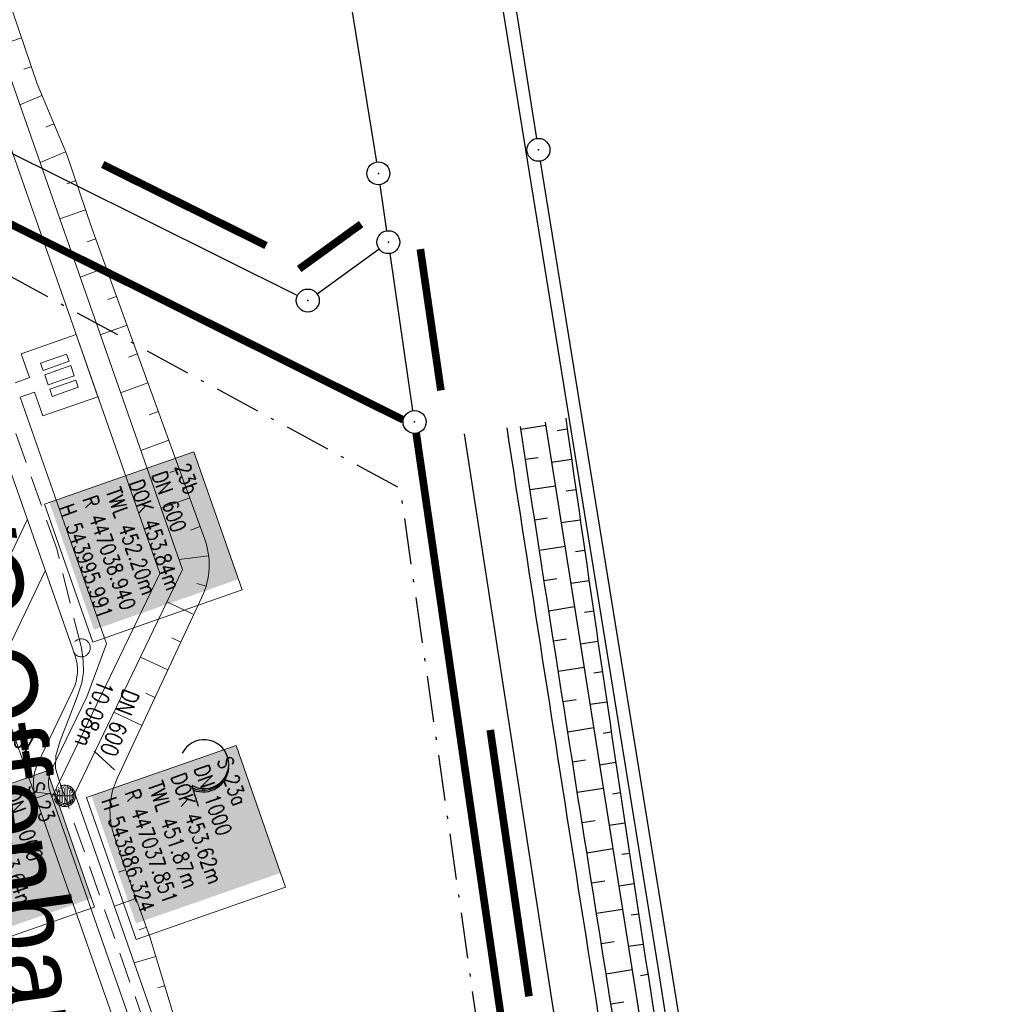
# Model space of a CAD drawing. Extents: x 446577 to 447216, y 443659 to 444842.
# Tile 116 of 177: x 447011 to 447075, y 444069 to 444134. Entities that reach past the tile are written whole.
import ezdxf

# ---------------------------------------------------------------- set-up
doc = ezdxf.new("R2010")
doc.units = 0
doc.header["$LTSCALE"] = 2
doc.header["$MEASUREMENT"] = 0
for name, pattern in [('AUSGEZOGEN', [0]), ('BAB-FM2', [2.6, 1.5, -0.5, 0.1, -0.5]), ('GEMEINDE', [3.5, 2, -0.5, 0.5, -0.5]), ('GESTRICH-X2', [1.5, 1, -0.5])]:
    doc.linetypes.add(name, pattern=pattern)
doc.layers.get('0').update_dxf_attribs({"linetype": 'AUSGEZOGEN'})
for name, color, linetype in [('204-GEMEINGRZ', 7, 'GEMEINDE'), ('204-GRENZL', 8, 'AUSGEZOGEN'), ('204-GRENZL-BAB', 7, 'AUSGEZOGEN'), ('204-GRENZP', 8, 'AUSGEZOGEN'), ('204-GRENZP-BAB', 7, 'AUSGEZOGEN'), ('BAB_FM', 5, 'BAB-FM2'), ('Beschriftung', 7, 'CONTINUOUS'), ('BOESCHG', 250, 'AUSGEZOGEN'), ('FBRTOP', 250, 'AUSGEZOGEN'), ('GRABEN', 250, 'AUSGEZOGEN'), ('Hintergrund', 7, 'CONTINUOUS'), ('Hintergrundplan', 7, 'CONTINUOUS'), ('KANAL', 7, 'GESTRICH-X2'), ('SCHRIFT', 7, 'AUSGEZOGEN'), ('STRASSE', 250, 'AUSGEZOGEN'), ('STROMLTG', 4, 'AUSGEZOGEN'), ('WALD', 8, 'AUSGEZOGEN')]:
    doc.layers.add(name, color=color, linetype=linetype)
doc.styles.add('6', font='txt_____.ttf', dxfattribs={"width": 0.8, "height": 1})
doc.styles.add('8', font='txt_____.ttf', dxfattribs={"width": 0.8, "height": 1})
doc.styles.add('UNIR-O', font='unir_o.shx', dxfattribs={"height": 2.5})

# ---------------------------------------------------------------- blocks, each defined once
blk = doc.blocks.new('GST')
at = {"color": 0}
blk.add_circle((0, 0), 0.75, dxfattribs=at)
blk.add_point((0, 0), dxfattribs=at)
blk = doc.blocks.new('LW')
at = {"color": 0}
blk.add_line((1.183, 0.003), (2.575, 0.003), dxfattribs=at)
for centre, radius, start, end in [((0.065, 1.189), 1.6, 312.72017, 226.72491), ((0.169, 1.08), 1.681, 321.19916, 68.98443), ((0.083, 1.129), 1.668, 319.29157, 65.21007)]:
    blk.add_arc(centre, radius, start, end, dxfattribs=at)
blk = doc.blocks.new('Muldenschacht')
at = {"color": 18, "lineweight": 9, "true_color": 0x000000}
for p, q in [((-0.215015, 0.669384), (-0.184082, 0.574183)), ((0.001513, 0.703679), (0.001513, 0.603579)), ((0.218041, 0.669384), (0.187109, 0.574183)), ((-0.599087, 0.002979), (-0.699187, 0.002979)), ((-0.569691, 0.188574), (-0.664892, 0.219507)), ((-0.492399, 0.083917), (-0.591181, 0.100105)), ((-0.484382, 0.356002), (-0.565365, 0.41484)), ((-0.444073, 0.230912), (-0.53319, 0.276499)), ((0.502013, 0.002979), (-0.498987, 0.002979)), ((0.474843, 0.165641), (-0.471817, 0.165641)), ((-0.350626, 0.358645), (-0.421053, 0.429778)), ((-0.351511, 0.488874), (-0.410348, 0.569857)), ((0.38186, 0.328304), (-0.378834, 0.328304)), ((-0.228204, 0.447647), (-0.274147, 0.536581)), ((-0.096655, 0.595502), (-0.080293, 0.496748)), ((0.001562, 0.503479), (0.001464, -0.497521)), ((0.093794, 0.596447), (0.078414, 0.497536)), ((0.271415, 0.539517), (0.226431, 0.450094)), ((0.413374, 0.569857), (0.354537, 0.488874)), ((0.425748, 0.42812), (0.355042, 0.357263)), ((0.447803, 0.22953), (0.537061, 0.27484)), ((0.568391, 0.41484), (0.487409, 0.356002)), ((0.4959, 0.080963), (0.594778, 0.096559)), ((0.572718, 0.188574), (0.667918, 0.219507)), ((0.602083, 0.008988), (0.702178, 0.00999)), ((-0.569691, -0.182617), (-0.664892, -0.21355)), ((-0.493148, -0.073251), (-0.59208, -0.088497)), ((-0.484382, -0.350045), (-0.565365, -0.408882)), ((-0.445326, -0.222488), (-0.534694, -0.267581)), ((0.474843, -0.159684), (-0.471817, -0.159684)), ((-0.352742, -0.35058), (-0.423593, -0.421292)), ((-0.351511, -0.482917), (-0.410348, -0.5639)), ((0.38186, -0.322346), (-0.378834, -0.322346)), ((-0.228006, -0.441793), (-0.273909, -0.530747)), ((-0.184082, -0.568226), (-0.215015, -0.663427)), ((-0.079489, -0.490923), (-0.095689, -0.589704)), ((0.001513, -0.597621), (0.001513, -0.697721)), ((0.079714, -0.491374), (0.095355, -0.590245)), ((0.187109, -0.568226), (0.218041, -0.663427)), ((0.271696, -0.533418), (0.226665, -0.444019)), ((0.354537, -0.482917), (0.413374, -0.5639)), ((0.426841, -0.421069), (0.355953, -0.350395)), ((0.446654, -0.225822), (0.535682, -0.271583)), ((0.487409, -0.350045), (0.568391, -0.408882)), ((0.496174, -0.073247), (0.595107, -0.088493)), ((0.572718, -0.182617), (0.667918, -0.21355))]:
    blk.add_line(p, q, dxfattribs=at)
for radius in [0.7007, 0.6006, 0.5005]:
    blk.add_circle((0.001513, 0.002979), radius, dxfattribs=at)
blk = doc.blocks.new('Schacht')
at = {"color": 18, "lineweight": 9, "true_color": 0x000000}
blk.add_circle((0, 0), 0.779, dxfattribs=at)

msp = doc.modelspace()

# ---------------------------------------------------------------- linework, layer by layer
at = {"layer": '204-GEMEINGRZ', "const_width": 0.5, "flags": 128}
for points in [[(447016.883, 444124.084), (447027.541, 444118.789)], [(447029.704, 444117.259), (447033.75, 444120.19)], [(447038.961, 444109.331), (447037.618, 444118.556)], [(447042.184, 444087.158), (447044.712, 444069.76)]]:
    msp.add_lwpolyline(points, dxfattribs=at)
at = {"layer": '204-GRENZL'}
for p, q in [((447004.7, 444309.989), (447034.761, 444124.241)), ((447020.549, 444280.479), (447045.212, 444125.781)), ((446921.912, 444169.027), (447029.598, 444115.534)), ((447045.45, 444124.299), (447063.92, 444010.251)), ((447035.423, 444119.752), (447034.988, 444122.758)), ((447030.877, 444115.64), (447034.923, 444118.57)), ((447037.132, 444108.012), (447035.639, 444118.268))]:
    msp.add_line(p, q, dxfattribs=at)
at = {"layer": '204-GRENZL-BAB', "const_width": 0.5, "flags": 128}
for points in [[(447036.502, 444107.404), (446923.161, 444163.935)], [(447037.348, 444106.528), (447052.312, 444003.553)]]:
    msp.add_lwpolyline(points, dxfattribs=at)
at = {"layer": 'BAB_FM', "flags": 128}
msp.add_lwpolyline([(446969.405, 444139.01), (446977.841, 444134.744), (447036.295, 444102.931), (447044.462, 444046.028), (447053.836, 443986.231), (447056.424, 443970.785), (447059.482, 443954.201)], dxfattribs=at)
at = {"layer": 'Beschriftung', "color": 18, "lineweight": 9, "true_color": 0x000000}
for points in [[(447022.833, 444105.326), (447025.995, 444096.314), (447016.245, 444092.892), (447013.083, 444101.905), (447022.833, 444105.326)], [(447025.586, 444086.149), (447028.82, 444076.889), (447019.065, 444073.482), (447015.83, 444082.741), (447025.586, 444086.149)], [(447013.243, 444084.487), (447016.348, 444075.596), (447006.593, 444072.188), (447003.488, 444081.079), (447013.243, 444084.487)]]:
    msp.add_lwpolyline(points, close=True, dxfattribs=at)
at = {"layer": 'BOESCHG'}
for p, q in [((447045.812, 444107.036), (447044.174, 444106.784)), ((447046.544, 444106.721), (447047.211, 444106.816)), ((447045.301, 444104.934), (447044.478, 444104.808)), ((447046.19, 444104.65), (447047.493, 444104.836)), ((447046.438, 444103.086), (447044.782, 444102.831)), ((447047.14, 444102.765), (447047.776, 444102.856)), ((447045.919, 444100.983), (447045.088, 444100.854)), ((447046.816, 444100.697), (447048.061, 444100.877)), ((447047.064, 444099.137), (447045.394, 444098.878)), ((447047.738, 444098.809), (447048.347, 444098.897)), ((447046.539, 444097.032), (447045.701, 444096.902)), ((447047.443, 444096.745), (447048.634, 444096.918)), ((447047.689, 444095.187), (447046.008, 444094.925)), ((447048.339, 444094.854), (447048.922, 444094.939)), ((447047.159, 444093.081), (447046.316, 444092.949)), ((447048.069, 444092.792), (447049.211, 444092.96)), ((447048.315, 444091.238), (447046.625, 444090.973)), ((447048.942, 444090.898), (447049.502, 444090.981)), ((447047.781, 444089.13), (447046.934, 444088.997)), ((447048.695, 444088.84), (447049.794, 444089.002)), ((447048.941, 444087.288), (447047.244, 444087.021)), ((447049.548, 444086.944), (447050.087, 444087.024)), ((447048.404, 444085.18), (447047.555, 444085.046)), ((447049.321, 444084.888), (447050.381, 444085.046)), ((447049.567, 444083.338), (447047.866, 444083.07)), ((447050.156, 444082.99), (447050.677, 444083.068)), ((447049.029, 444081.229), (447048.178, 444081.095)), ((447049.948, 444080.935), (447050.974, 444081.09)), ((447050.193, 444079.389), (447048.491, 444079.119)), ((447050.766, 444079.036), (447051.272, 444079.112)), ((447049.655, 444077.279), (447048.804, 444077.144)), ((447050.574, 444076.983), (447051.571, 444077.135)), ((447050.818, 444075.439), (447049.118, 444075.169)), ((447051.379, 444075.082), (447051.871, 444075.157)), ((447050.282, 444073.329), (447049.433, 444073.194)), ((447051.2, 444073.031), (447052.173, 444073.18)), ((447051.444, 444071.49), (447049.748, 444071.219)), ((447051.995, 444071.129), (447052.476, 444071.203)), ((447050.911, 444069.379), (447050.064, 444069.244))]:
    msp.add_line(p, q, dxfattribs=at)
at = {"layer": 'BOESCHG', "flags": 128}
for points in [[(447047.111, 444107.514, 0.002183), (447051.166, 444079.805, 0.002183), (447055.463, 444052.132, 0.001742), (447059.065, 444030.076, 0.001742), (447062.821, 444008.046)], [(447060.193, 444008.077, -0.000927), (447056.529, 444029.753, -0.000927), (447052.945, 444051.443, -0.001186), (447048.48, 444079.194, -0.001186), (447044.147, 444106.965)]]:
    msp.add_lwpolyline(points, format="xyb", dxfattribs=at)
at = {"layer": 'FBRTOP', "color": 0, "const_width": 0.5}
for points in [[(446953.236, 443912.197, -0.000006), (446957.365, 443900.399, 0.000004), (446961.494, 443888.601, 0.000002), (446973.881, 443853.206, 0.000002), (446986.269, 443817.81, 0.000004), (446998.657, 443782.416, -0.000006), (447011.045, 443747.021, -0.000001), (447016.033, 443732.768, 0.000003)], [(446954.889, 443992.234, 0.000003), (446959.018, 443980.437, -0.000018), (446963.147, 443968.64, -0.000007), (446967.276, 443956.841, 0.000013), (446971.405, 443945.042, 0.000013), (446975.535, 443933.245, -0.000019), (446979.664, 443921.447, -0.000006), (446983.793, 443909.648, 0.000004), (446987.922, 443897.849, 0.000002), (447000.31, 443862.454, 0.000002), (447012.697, 443827.06, 0.000004), (447025.085, 443791.665, -0.000006), (447037.473, 443756.271, 0), (447039.084, 443751.668, 0.000003)], [(446839.935, 444441.166, -0.000011), (446846.01, 444397.876, 0.000067)], [(446928.459, 443982.988, 0.000003), (446932.589, 443971.189, -0.000018)], [(446866.566, 444271.777, 0.002691), (446871.765, 444245.898, 0.003085), (446877.214, 444220.305, 0.003296), (446882.62, 444196.418, 0.003493), (446888.335, 444172.666, 0.003551), (446894.287, 444149.378, 0.002848), (446900.319, 444126.973, 0.002558), (446907.306, 444102.1, 0.002824), (446915.542, 444073.946, 0.003985), (446921.651, 444054.071, 0.002928), (446930.243, 444027.436, 0.003935), (446936.907, 444007.707, 0.000126), (446946.647, 443979.626, 0.000195), (446952.953, 443961.485, 0.000026), (446968.558, 443916.655, 0.000443), (446969.471, 443914.039, 0.00013), (446975.672, 443896.342, -0.000082), (446985.547, 443868.172, -0.00001), (446990.142, 443855.056, -0.000011), (446994.25, 443843.328, -0.000533)], [(446953.074, 443997.422, 0.000004), (446954.683, 443992.821, 0.00003)], [(446936.719, 443959.39, -0.000007), (446940.848, 443947.592, 0.000013), (446944.977, 443935.794, 0.000013), (446949.106, 443923.995, -0.000019)], [(446926.622, 443988.238, 0.000004), (446928.252, 443983.582, 0.00003)]]:
    msp.add_lwpolyline(points, format="xyb", dxfattribs=at)
at = {"layer": 'FBRTOP', "color": 0}
msp.add_lwpolyline([(446906.283, 444163.064, 0.003557), (446913.219, 444136.335, 0.004717), (446918.783, 444116.265, 0.000024), (446923.206, 444100.879, 0.003676), (446923.236, 444100.778, 0.000171), (446925.25, 444094.15, 0.000048), (446932.443, 444070.518, 0.000065), (446938.908, 444049.294, 0.003486), (446939.03, 444048.902, 0.003745), (446939.222, 444048.317, 0.000068), (446950.069, 444016.112, 0.000011), (446956.461, 443997.144, 0.001698), (446956.504, 443997.019, 0.000349), (446956.714, 443996.41, 0.000013), (446962.54, 443979.58, 0.000005), (446967.365, 443965.643, 0.00002), (446968.622, 443962.013, 0.001124), (446976.568, 443939.234, -0.000442), (446996.834, 443881.391), (447012.742, 443835.838, 0.000388), (447024.088, 443803.43, 0.00025), (447041.743, 443753.205)], format="xyb", dxfattribs=at)
at = {"layer": 'GRABEN'}
msp.add_lwpolyline([(447045.776, 444107.263), (447054.579, 444051.705), (447061.567, 444008.36)], dxfattribs=at)
at = {"layer": 'Hintergrund', "color": 254, "lineweight": 18, "true_color": 0xcccccc}
for p, q in [((447012.395, 444083.043), (446981.879, 444170.146)), ((447020.601, 444097.377), (446995.974, 444167.719)), ((447011.575, 444132.359), (447010.11, 444131.861)), ((447012.218, 444130.465), (447011.736, 444130.301)), ((447012.914, 444128.591), (447011.466, 444127.987)), ((447013.684, 444126.745), (447013.165, 444126.529)), ((447014.455, 444124.9), (447012.789, 444124.205)), ((447015.113, 444123.011), (447014.545, 444122.818)), ((447015.759, 444121.119), (447014.071, 444120.542)), ((447016.42, 444119.231), (447015.861, 444119.028)), ((447017.103, 444117.352), (447015.403, 444116.734)), ((447017.787, 444115.472), (447017.212, 444115.263)), ((447018.47, 444113.592), (447016.724, 444112.958)), ((447019.152, 444111.712), (447018.563, 444111.498)), ((447019.835, 444109.833), (447018.045, 444109.182)), ((447020.518, 444107.953), (447019.914, 444107.733)), ((447021.201, 444106.073), (447019.367, 444105.407)), ((447021.884, 444104.193), (447021.265, 444103.968)), ((447022.567, 444102.313), (447020.688, 444101.631)), ((447011.95, 444100.889), (447008.599, 444093.87)), ((447023.249, 444100.433), (447022.616, 444100.203)), ((447023.799, 444098.517), (447021.854, 444098.297)), ((447013.118, 444097.551), (447009.768, 444090.532)), ((447013.56, 444082.742), (447020.601, 444097.377)), ((447023.625, 444096.538), (447023.022, 444096.716)), ((447022.831, 444094.704), (447021.072, 444095.525)), ((447021.985, 444092.892), (447021.392, 444093.169)), ((447021.139, 444091.08), (447019.338, 444091.92)), ((447020.293, 444089.267), (447019.686, 444089.551)), ((447019.447, 444087.455), (447017.605, 444088.315)), ((447018.363, 444078.034), (447017.901, 444077.865)), ((447019.048, 444076.155), (447017.639, 444075.641)), ((447019.734, 444074.276), (447019.256, 444074.102)), ((447020.347, 444072.373), (447018.933, 444071.947)), ((447020.924, 444070.458), (447020.481, 444070.325))]:
    msp.add_line(p, q, dxfattribs=at)
for points in [[(447034.376, 443995.258), (447036.79, 444005.342, 0.142317), (447035.926, 444023.437), (447015.056, 444083.015), (447022.086, 444097.635), (446997.39, 444168.215, 0.229036), (446973.549, 444189.43), (446936.054, 444197.53)], [(447012.516, 444082.697, -0.198904), (447012.644, 444084.99), (447014.939, 444089.76, 0.198904), (447015.067, 444092.052), (446990.171, 444163.112, 0.198904), (446988.641, 444164.823), (446983.871, 444167.119, -0.198904), (446982.34, 444168.83)], [(447012.517, 444082.697, -0.19879), (447012.644, 444084.99), (447014.939, 444089.76, 0.198903), (447015.067, 444092.052), (446990.171, 444163.112, 0.198934), (446988.641, 444164.823), (446983.871, 444167.119, -0.198904), (446982.34, 444168.83)], [(447007.772, 444143.551), (447012.598, 444129.348), (447014.527, 444124.726), (447016.143, 444119.994), (447017.851, 444115.295), (447023.53, 444099.661, -0.19886), (447023.361, 444095.839), (447017.824, 444083.979, 0.190887), (447017.605, 444080.303), (447018.248, 444078.348), (447019.962, 444073.65), (447021.431, 444068.779), (447022.855, 444064.014), (447024.491, 444059.344), (447026.231, 444054.655), (447027.983, 444049.97), (447029.633, 444045.251), (447031.292, 444040.534), (447032.984, 444035.829), (447034.72, 444031.139), (447036.446, 444026.446), (447037.285, 444024.149, -0.141917), (447037.948, 444000.026), (447037.232, 443997.163)], [(447011.485, 444108.891), (447017.128, 444092.774), (447015.84, 444089.326), (447013.545, 444084.556, 0.201175), (447013.46, 444083.028), (447012.516, 444082.697)], [(447031.665, 443941.546, 0.05367), (447029.187, 443961.338, -0.120248), (447029.222, 443984.464), (447034.358, 444005.924, 0.144021), (447033.492, 444022.834), (447012.395, 444083.043)], [(447032.91, 443995.573), (447035.331, 444005.691, 0.144187), (447034.433, 444023.165), (447013.46, 444083.028)]]:
    msp.add_lwpolyline(points, format="xyb", dxfattribs=at)
at = {"layer": 'Hintergrundplan', "color": 254, "lineweight": 18, "true_color": 0xcccccc}
for p, q in [((447012.395, 444083.043), (446981.879, 444170.146)), ((447020.601, 444097.377), (446995.974, 444167.719)), ((447011.575, 444132.359), (447010.11, 444131.861)), ((447012.218, 444130.465), (447011.736, 444130.301)), ((447012.914, 444128.591), (447011.466, 444127.987)), ((447013.684, 444126.745), (447013.165, 444126.529)), ((447014.455, 444124.9), (447012.789, 444124.205)), ((447015.113, 444123.011), (447014.545, 444122.818)), ((447015.759, 444121.119), (447014.071, 444120.542)), ((447016.42, 444119.231), (447015.861, 444119.028)), ((447017.103, 444117.352), (447015.403, 444116.734)), ((447017.787, 444115.472), (447017.212, 444115.263)), ((447018.47, 444113.592), (447016.724, 444112.958)), ((447019.152, 444111.712), (447018.563, 444111.498)), ((447019.835, 444109.833), (447018.045, 444109.182)), ((447020.518, 444107.953), (447019.914, 444107.733)), ((447021.201, 444106.073), (447019.367, 444105.407)), ((447021.884, 444104.193), (447021.265, 444103.968)), ((447022.567, 444102.313), (447020.688, 444101.631)), ((447011.95, 444100.889), (447008.599, 444093.87)), ((447023.249, 444100.433), (447022.616, 444100.203)), ((447023.799, 444098.517), (447021.854, 444098.297)), ((447013.118, 444097.551), (447009.768, 444090.532)), ((447013.56, 444082.742), (447020.601, 444097.377)), ((447023.625, 444096.538), (447023.022, 444096.716)), ((447022.831, 444094.704), (447021.072, 444095.525)), ((447021.985, 444092.892), (447021.392, 444093.169)), ((447021.139, 444091.08), (447019.338, 444091.92)), ((447020.293, 444089.267), (447019.686, 444089.551)), ((447019.447, 444087.455), (447017.605, 444088.315)), ((447018.363, 444078.034), (447017.901, 444077.865)), ((447019.048, 444076.155), (447017.639, 444075.641)), ((447019.734, 444074.276), (447019.256, 444074.102)), ((447020.347, 444072.373), (447018.933, 444071.947)), ((447020.924, 444070.458), (447020.481, 444070.325))]:
    msp.add_line(p, q, dxfattribs=at)
for points in [[(447034.376, 443995.258), (447036.79, 444005.342, 0.142317), (447035.926, 444023.437), (447015.056, 444083.015), (447022.086, 444097.635), (446997.39, 444168.215, 0.229036), (446973.549, 444189.43), (446936.054, 444197.53)], [(447012.516, 444082.697, -0.198904), (447012.644, 444084.99), (447014.939, 444089.76, 0.198904), (447015.067, 444092.052), (446990.171, 444163.112, 0.198904), (446988.641, 444164.823), (446983.871, 444167.119, -0.198904), (446982.34, 444168.83)], [(447007.772, 444143.551), (447012.598, 444129.348), (447014.527, 444124.726), (447016.143, 444119.994), (447017.851, 444115.295), (447023.53, 444099.661, -0.19886), (447023.361, 444095.839), (447017.824, 444083.979, 0.190887), (447017.605, 444080.303), (447018.248, 444078.348), (447019.962, 444073.65), (447021.431, 444068.779), (447022.855, 444064.014), (447024.491, 444059.344), (447026.231, 444054.655), (447027.983, 444049.97), (447029.633, 444045.251), (447031.292, 444040.534), (447032.984, 444035.829), (447034.72, 444031.139), (447036.446, 444026.446), (447037.285, 444024.149, -0.141917), (447037.948, 444000.026), (447037.232, 443997.163)], [(447011.485, 444108.891), (447017.128, 444092.774), (447015.84, 444089.326), (447013.545, 444084.556, 0.201175), (447013.46, 444083.028), (447012.516, 444082.697)], [(447031.665, 443941.546, 0.05367), (447029.187, 443961.338, -0.120248), (447029.222, 443984.464), (447034.358, 444005.924, 0.144021), (447033.492, 444022.834), (447012.395, 444083.043)], [(447032.91, 443995.573), (447035.331, 444005.691, 0.144187), (447034.433, 444023.165), (447013.46, 444083.028)]]:
    msp.add_lwpolyline(points, format="xyb", dxfattribs=at)
msp.add_lwpolyline([(447011.154, 444109.834), (447012.097, 444110.164), (447011.552, 444111.722), (447015.139, 444112.977), (447016.559, 444108.919), (447012.973, 444107.663), (447012.428, 444109.221), (447011.484, 444108.89)], dxfattribs=at)
msp.add_lwpolyline([(447011.154, 444109.834), (447012.097, 444110.164), (447011.552, 444111.722), (447015.139, 444112.977), (447016.559, 444108.919), (447012.973, 444107.663), (447012.428, 444109.221), (447011.484, 444108.89)], dxfattribs=at)
for points in [[(447014.691, 444111.231), (447014.525, 444111.703), (447012.826, 444111.108), (447012.992, 444110.636), (447014.691, 444111.231)], [(447014.691, 444111.231), (447014.525, 444111.703), (447012.826, 444111.108), (447012.992, 444110.636), (447014.691, 444111.231)], [(447013.091, 444110.353), (447014.79, 444110.948), (447015.021, 444110.287), (447013.322, 444109.693), (447013.091, 444110.353)], [(447013.091, 444110.353), (447014.79, 444110.948), (447015.021, 444110.287), (447013.322, 444109.693), (447013.091, 444110.353)], [(447015.12, 444110.004), (447015.285, 444109.532), (447013.586, 444108.937), (447013.421, 444109.409), (447015.12, 444110.004)], [(447015.12, 444110.004), (447015.285, 444109.532), (447013.586, 444108.937), (447013.421, 444109.409), (447015.12, 444110.004)]]:
    msp.add_lwpolyline(points, close=True, dxfattribs=at)
at = {"layer": 'KANAL', "color": 92, "lineweight": 9, "true_color": 0x00b400}
for p, q in [((447013.886, 444098.978), (446991.143, 444162.96)), ((447015.484, 444092.522, 453.842), (447013.886, 444098.978)), ((447015.484, 444092.522, 453.842), (447015.597, 444091.67)), ((447015.597, 444091.67), (447015.625, 444090.937)), ((447015.625, 444090.937), (447015.52, 444090.229)), ((447015.52, 444090.229), (447015.219, 444089.328)), ((447015.219, 444089.328), (447014.768, 444088.198)), ((447014.768, 444088.198), (447014.111, 444086.448)), ((447014.111, 444086.448), (447013.81, 444085.494)), ((447013.81, 444085.494), (447013.794, 444084.667)), ((447013.794, 444084.667), (447013.988, 444083.984)), ((447014.395, 444082.855, 453.623), (447004.858, 444084.142)), ((447013.988, 444083.984), (447014.395, 444082.855, 453.623)), ((447035.546, 444022.574), (447014.395, 444082.855, 453.623))]:
    msp.add_line(p, q, dxfattribs=at)
at = {"layer": 'STRASSE'}
for points in [[(447043.661, 443874.317, 0.00065), (447041.176, 443881.432, 0.001872), (447040.301, 443883.897, 0.056151), (447039.637, 443885.247, 0.027107), (447037.823, 443887.77, 0.023122), (447036.129, 443889.687, 0.039357), (447035, 443890.681, 0.016729), (447033.458, 443891.758, 0.021771), (447032.213, 443892.493, 0.00424), (447031.256, 443892.992, 0.001159), (447027.738, 443894.78, 0.012233), (447021.582, 443897.704, -0.012648), (447015.63, 443900.536, -0.04443), (447012.536, 443902.469, -0.040823), (447009.574, 443905.112, -0.048131), (447006.927, 443908.492, -0.056635), (447005.322, 443911.773, -0.000988), (447002.382, 443920.089, -0.000382), (446994.841, 443941.603, -0.000001), (446989.039, 443958.198, -0.000032)], [(447068.931, 443945.908, 0.000002), (447074.525, 443910.767, 0.000014)], [(447049.189, 444050.771, 0.000203), (447055.063, 444013.845, 0.000415), (447057.959, 443995.782, 0.000007), (447066.417, 443943.312, -0.000072), (447067.235, 443938.233, -0.000506), (447069.899, 443921.568, 0.000383), (447073.414, 443899.55, 0.002551), (447074.205, 443894.777, 0.000503), (447078.363, 443870.591, 0.006787)], [(447043.26, 444106.894, 0.001032), (447047.931, 444076.779, 0.001215), (447052.013, 444051.221, 0.000613), (447058.882, 444009.201, 0.029487), (447059.077, 444008.337, 0.149781), (447059.787, 444007.25, 0.120097), (447061.229, 444006.543, 0.023155), (447061.68, 444006.465, 0.004677), (447063.928, 444006.206, 0.029274), (447068.263, 444006.002, 0.026197), (447073.101, 444006.312)]]:
    msp.add_lwpolyline(points, format="xyb", dxfattribs=at)
msp.add_lwpolyline([(447040.481, 444106.491), (447046.191, 444069.572), (447049.189, 444050.771)], dxfattribs=at)
at = {"layer": 'STROMLTG', "flags": 128}
msp.add_lwpolyline([(446929.767, 444832.88), (446934.14, 444805.087), (446945.326, 444738.471), (446956.23, 444671.339), (446980.007, 444524.325), (446991.271, 444454.917), (447002.235, 444387.195), (447010.901, 444333.697), (447021.626, 444267.302), (447032, 444202.632), (447041.731, 444142.093), (447053.137, 444071.536), (447063.135, 444009.459)], dxfattribs=at)

# ---------------------------------------------------------------- block references
at = {"layer": '204-GRENZP', "rotation": 278.0670990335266}
for p in [(447045.33, 444125.04), (447034.88, 444123.5), (447035.53, 444119.01), (447030.27, 444115.2)]:
    msp.add_blockref('GST', p, dxfattribs=at)
at = {"layer": '204-GRENZP-BAB', "rotation": 278.0670990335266}
msp.add_blockref('GST', (447037.24, 444107.27), dxfattribs=at)
at = {"layer": 'KANAL', "xscale": 0.75, "yscale": 0.75}
msp.add_blockref('Schacht', (447015.484, 444092.522), dxfattribs=at)
at = {"layer": 'KANAL', "rotation": 270}
msp.add_blockref('Muldenschacht', (447014.395, 444082.855), dxfattribs=at)
at = {"layer": 'WALD', "rotation": 286.999567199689}
msp.add_blockref('LW', (447022.349, 444084.638), dxfattribs=at)

# ---------------------------------------------------------------- texts
at = {"layer": 'Beschriftung', "color": 18, "true_color": 0x000000, "char_height": 1, "attachment_point": 1, "line_spacing_factor": 0.959981, "style": '8', "bg_fill": 1, "box_fill_scale": 1.5, "bg_fill_color": 256, "bg_fill_true_color": 11599800, "bg_fill_transparency": 0}
for s, insert, rotation in [('23b^JDN 600^JDOK 453.84m^JTWL 452.20m^JR 447038.940^JH 543995.991', (447022.527, 444104.689), 289.33452), ('S 23a^JDN 1000^JDOK 453.62m^JTWL 451.87m^JR 447037.851^JH 543986.324', (447025.278, 444085.512), 289.25515), ('S 23^JDN 1000^JDOK 453.64m^JTWL 451.76m^JR 447028.314^JH 543987.610', (447012.936, 444083.85), 289.25515)]:
    msp.add_mtext(s, dxfattribs=dict(at, insert=insert, rotation=rotation))
at = {"layer": 'Beschriftung', "color": 92, "true_color": 0x00b400, "char_height": 1.1, "attachment_point": 1, "line_spacing_factor": 0.959981, "style": '6'}
for s, insert, rotation in [('DN 600/^J10.08m', (447019.297, 444089.525), 249.42258), ('UP DN 200/^J9.62m', (447005.197, 444087.954), 352.31886)]:
    msp.add_mtext(s, dxfattribs=dict(at, insert=insert, rotation=rotation))
at = {"layer": 'SCHRIFT', "style": 'UNIR-O'}
msp.add_text('PWC Offenbau', height=5, rotation=277.99073, dxfattribs=at).set_placement((447004.846, 444109.634))

doc.saveas('drawing.dxf')
